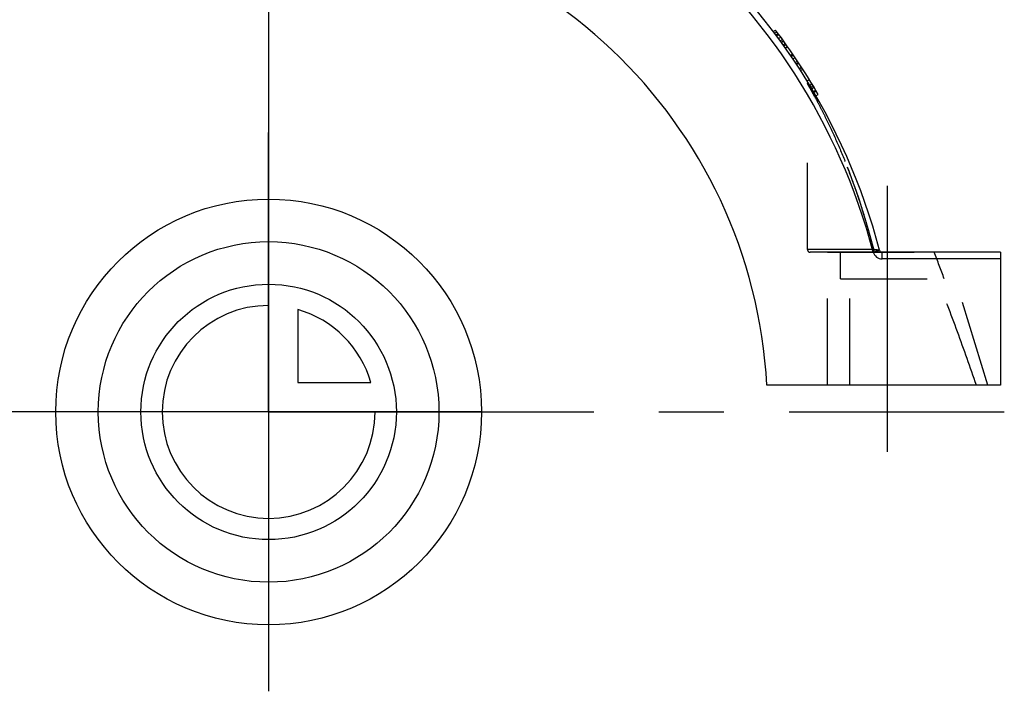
# Model space of a CAD drawing. Header units: millimetres. Extents: x 444 to 555, y 431 to 570.
# Tile 2 of 7: x 481 to 555, y 431 to 481. Entities that reach past the tile are written whole.
import ezdxf

# ---------------------------------------------------------------- set-up
doc = ezdxf.new("R2010")
doc.units = ezdxf.units.MM
doc.header["$LTSCALE"] = 65.185185
doc.linetypes.add('CENTER', pattern=[0.6, 0.375, -0.075, 0.075, -0.075])
doc.linetypes.add('HIDDEN', pattern=[0.2, 0.1, -0.1])
for name, color, linetype in [('ACHSEN_S', 7, 'CONTINUOUS'), ('FLAECHEN', 7, 'CONTINUOUS'), ('KOERPER', 7, 'CONTINUOUS'), ('KONST.EL_MIT_GEO', 7, 'CONTINUOUS'), ('KURVEN', 7, 'CONTINUOUS')]:
    doc.layers.add(name, color=color, linetype=linetype)

msp = doc.modelspace()

# ---------------------------------------------------------------- linework, layer by layer
at = {"layer": 'ACHSEN_S', "color": 2, "linetype": 'CENTER'}
msp.add_line((500, 569.889), (500, 430.75), dxfattribs=at)
at = {"layer": 'FLAECHEN', "color": 2, "linetype": 'CENTER'}
for q in [(500, 472.75), (444.25, 451.75), (555.292, 451.75), (500, 430.75)]:
    msp.add_line((500, 451.75), q, dxfattribs=at)
at = {"layer": 'FLAECHEN', "color": 7, "linetype": 'Continuous'}
msp.add_line((555, 453.75), (537.447, 453.75), dxfattribs=at)
msp.add_arc((500, 451.75), 37.5, 3.05723, 176.94277, dxfattribs=at)
at = {"layer": 'KOERPER', "color": 8, "linetype": 'HIDDEN'}
for p, q in [((542, 463.75), (551, 463.75)), ((542.977, 461.75), (542.977, 463.75)), ((542.977, 461.75), (550.776, 461.75)), ((543.672, 453.75), (543.672, 461.75))]:
    msp.add_line(p, q, dxfattribs=at)
msp.add_arc((459.344, 428.443), 97.31, 20.01598, 21.27441, dxfattribs=at)
msp.add_open_spline([(553.198, 453.75), (552.734, 455.095), (551.788, 457.778), (550.775, 460.438), (550.225, 461.75)], degree=3, knots=[0, 0, 0, 0, 0.500014, 1, 1, 1, 1], dxfattribs=at)
at = {"layer": 'KONST.EL_MIT_GEO', "color": 7, "linetype": 'Continuous'}
for p, q in [((537.929, 480.346), (538.104, 480.446)), ((538.021, 480.222), (538.196, 480.322)), ((540.827, 476.028), (541, 476.128)), ((541.136, 475.5), (541.309, 475.6)), ((545.437, 463.771), (545.92, 463.899)), ((555, 463.75), (546.113, 463.75)), ((546.113, 463.25), (546.113, 463.75)), ((555, 463.25), (546.113, 463.25)), ((555, 463.75), (555, 453.75))]:
    msp.add_line(p, q, dxfattribs=at)
at = {"layer": 'KONST.EL_MIT_GEO', "color": 8, "linetype": 'HIDDEN'}
for p, q in [((538.115, 480.096), (538.289, 480.197)), ((538.128, 480.08), (538.302, 480.18)), ((538.165, 480.029), (538.339, 480.13)), ((538.323, 479.815), (538.497, 479.915)), ((538.453, 479.636), (538.627, 479.736)), ((538.517, 479.548), (538.691, 479.648)), ((538.539, 479.517), (538.713, 479.618)), ((538.656, 479.353), (538.83, 479.454)), ((538.709, 479.279), (538.883, 479.38)), ((538.719, 479.265), (538.893, 479.365)), ((538.819, 479.125), (538.992, 479.225)), ((538.846, 479.085), (539.02, 479.186)), ((539.212, 478.558), (539.386, 478.658)), ((539.242, 478.513), (539.416, 478.614)), ((539.267, 478.477), (539.441, 478.578)), ((539.396, 478.285), (539.57, 478.385)), ((539.58, 478.01), (539.753, 478.111)), ((539.64, 477.921), (539.813, 478.022)), ((539.671, 477.873), (539.845, 477.973)), ((539.879, 477.555), (540.052, 477.655)), ((539.891, 477.536), (540.065, 477.636)), ((539.969, 477.416), (540.142, 477.516)), ((539.974, 477.407), (540.148, 477.507)), ((540.464, 476.628), (540.637, 476.728)), ((540.5, 476.428), (540.672, 476.123)), ((540.5, 463.95), (540.5, 476.411)), ((540.661, 476.304), (540.834, 476.404)), ((540.668, 476.293), (540.841, 476.393)), ((540.672, 476.123), (540.697, 476.078)), ((540.697, 476.078), (540.725, 476.029)), ((540.725, 476.029), (540.747, 475.99)), ((540.748, 476.16), (540.921, 476.26)), ((540.804, 476.066), (540.977, 476.166)), ((540.939, 475.839), (541.112, 475.939)), ((540.945, 475.828), (541.119, 475.928)), ((540.981, 475.767), (541.154, 475.867)), ((540.859, 475.786), (540.892, 475.725)), ((545.474, 463.95), (540.5, 463.95)), ((546.113, 463.75), (540.7, 463.75)), ((542, 453.75), (542, 463.75)), ((554.057, 453.75), (551, 463.75)), ((554.057, 453.75), (542, 453.75))]:
    msp.add_line(p, q, dxfattribs=at)
at = {"layer": 'KONST.EL_MIT_GEO', "color": 2, "linetype": 'CENTER'}
msp.add_line((546.5, 468.75), (546.5, 448.75), dxfattribs=at)
at = {"layer": 'KONST.EL_MIT_GEO', "color": 8, "linetype": 'HIDDEN'}
msp.add_lwpolyline([(540.426, 476.69), (540.45, 476.646), (540.469, 476.6), (540.484, 476.552), (540.494, 476.502), (540.499, 476.452), (540.5, 476.428)], dxfattribs=at)
at = {"layer": 'KONST.EL_MIT_GEO', "color": 7, "linetype": 'Continuous'}
for centre, radius, start, end in [((500, 451.75), 47.5, 94.37182, 165.18107), ((500, 451.75), 47.5, 14.81893, 85.62818), ((500, 451.75), 47, 94.37183, 165.18107), ((500, 451.75), 47, 14.81893, 85.62817), ((500, 451.75), 47.7, 30, 36.98378), ((546.113, 463.95), 0.7, 194.81893, 270), ((546.113, 463.95), 0.2, 194.81893, 270)]:
    msp.add_arc(centre, radius, start, end, dxfattribs=at)
at = {"layer": 'KONST.EL_MIT_GEO', "color": 8, "linetype": 'HIDDEN'}
for centre, radius, start, end in [((498.945, 452.763), 47.821, 28.78034, 29.05847), ((498.674, 452.612), 48.131, 28.32656, 28.69952), ((497.878, 452.209), 49.023, 13.85725, 28.29986), ((540.7, 463.95), 0.2, 180, 270.00012)]:
    msp.add_arc(centre, radius, start, end, dxfattribs=at)
for points, knots in [([(545.474, 463.95), (545.315, 464.591), (544.972, 465.865), (544.384, 467.749), (543.835, 469.292), (543.362, 470.502), (542.996, 471.39), (542.618, 472.256), (542.233, 473.094), (541.848, 473.893), (541.528, 474.527), (541.281, 475.003), (541.108, 475.328), (540.948, 475.624), (540.824, 475.85), (540.735, 476.011), (540.677, 476.115), (540.626, 476.206), (540.583, 476.282), (540.549, 476.342), (540.526, 476.382), (540.513, 476.406), (540.505, 476.417), (540.504, 476.424), (540.499, 476.427), (540.5, 476.428)], [0, 0, 0, 0, 0.147068, 0.293703, 0.439348, 0.511488, 0.582877, 0.653178, 0.721862, 0.788128, 0.850701, 0.879995, 0.907484, 0.932694, 0.955016, 0.964867, 0.973715, 0.981449, 0.987961, 0.993149, 0.996933, 0.998273, 0.999232, 0.999808, 1, 1, 1, 1]), ([(540.5, 476.428), (540.508, 476.416), (540.532, 476.368), (540.592, 476.267), (540.684, 476.102), (540.86, 475.786), (541.124, 475.301), (541.473, 474.637), (541.848, 473.893), (542.37, 472.809), (543.01, 471.379), (543.727, 469.594), (544.606, 467.128), (545.157, 465.23), (545.474, 463.95)], [0, 0, 0, 0, 0.003066, 0.012038, 0.026284, 0.044984, 0.092518, 0.149303, 0.211881, 0.278151, 0.417141, 0.560674, 0.706331, 1, 1, 1, 1]), ([(545.92, 463.899), (545.919, 463.902), (545.903, 463.9), (545.882, 463.907), (545.838, 463.91), (545.785, 463.917), (545.718, 463.924), (545.614, 463.936), (545.531, 463.944), (545.474, 463.95)], [0, 0, 0, 0, 0.020967, 0.079555, 0.172915, 0.296898, 0.446639, 0.617136, 1, 1, 1, 1]), ([(545.509, 463.75), (545.502, 463.75), (545.49, 463.776), (545.483, 463.814), (545.476, 463.878), (545.474, 463.925), (545.474, 463.95)], [0, 0, 0, 0, 0.097189, 0.31347, 0.629984, 1, 1, 1, 1]), ([(545.474, 463.95), (545.531, 463.944), (545.614, 463.936), (545.718, 463.924), (545.785, 463.917), (545.838, 463.91), (545.882, 463.907), (545.903, 463.9), (545.919, 463.902), (545.92, 463.899)], [0, 0, 0, 0, 0.382868, 0.553368, 0.70311, 0.827093, 0.920451, 0.979033, 1, 1, 1, 1])]:
    msp.add_open_spline(points, degree=3, knots=knots, dxfattribs=at)
at = {"layer": 'KURVEN', "color": 40, "linetype": 'Continuous'}
for p, q in [((500, 467.75), (500, 435.75)), ((502.2, 459.442), (502.2, 453.95)), ((502.2, 453.95), (507.692, 453.95)), ((516, 451.75), (484, 451.75))]:
    msp.add_line(p, q, dxfattribs=at)
for radius in [16, 12.8, 9.6]:
    msp.add_circle((500, 451.75), radius, dxfattribs=at)
for start, end in [(90, 360), (15.96201, 74.03799)]:
    msp.add_arc((500, 451.75), 8, start, end, dxfattribs=at)

doc.saveas('drawing.dxf')
